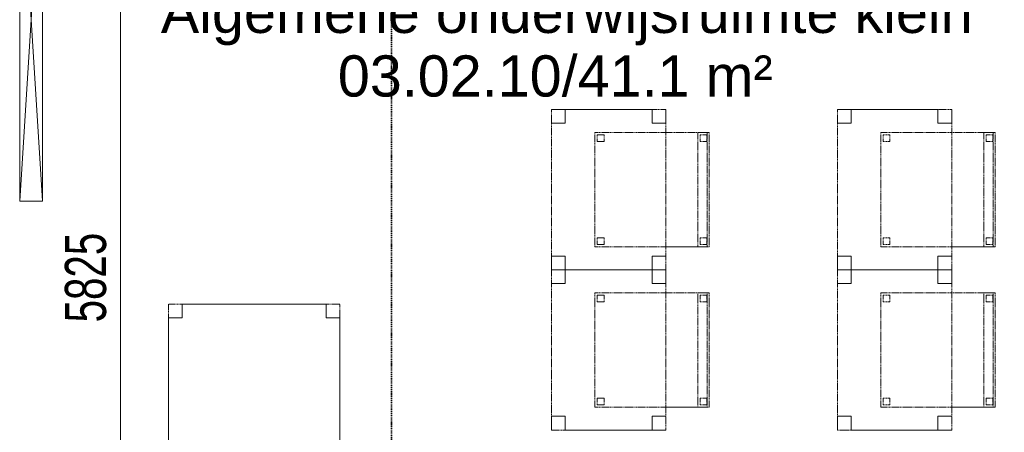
# Model space of a CAD drawing. Header units: millimetres. Extents: x -80560 to 110805, y -11020 to 52719.
# Tile 46 of 145: x 56880 to 61185, y 12490 to 14293. Entities that reach past the tile are written whole.
import ezdxf

# ---------------------------------------------------------------- set-up
doc = ezdxf.new("R2010")
doc.units = ezdxf.units.MM
doc.linetypes.add('DASHDOT2', pattern=[8, 4, -2, 0, -2])
doc.linetypes.add('DASHED2', pattern=[6, 4, -2])
for name, color, linetype, lineweight in [('A-ANNO-DIMS', 211, 'Continuous', 9), ('A-ANNO-DIMS-100', 211, 'Continuous', 9), ('A-AREA-IDEN', 2, 'Continuous', 9), ('E-ELEC-EQPM', 71, 'Continuous', 18), ('G-ANNO-SYMB', 111, 'Continuous', 9), ('I-FURN', 30, 'Continuous', 18)]:
    doc.layers.add(name, color=color, linetype=linetype, lineweight=lineweight)
doc.styles.add('Arial', font='arial.ttf', dxfattribs={"height": 180})
doc.styles.add('Arial_5', font='arial.ttf', dxfattribs={"width": 0.7, "height": 180})
doc.dimstyles.new('n3o_1_8_3', dxfattribs={"dimscale": 304.8, "dimtxt": 183.646692, "dimasz": 0.492126, "dimexe": 0.246063, "dimexo": 0.0625, "dimgap": 0.032808, "dimtad": 1, "dimdec": 0, "dimdsep": 46, "dimtxsty": 'Arial_5', "dimblk1": 'OBLIQUE', "dimblk2": 'OBLIQUE', "dimsah": 1, "dimcen": 0.09, "dimdle": 0.246063, "dimazin": 0, "dimtfac": 1, "dimtdec": 4, "dimtix": 1, "dimtmove": 0, "dimatfit": 3, "dimfxl": 0.246063, "dimfxlon": 1, "dimtvp": 1, "dimtolj": 1, "dimtzin": 0, "dimarcsym": 2})

# ---------------------------------------------------------------- blocks, each defined once
blk = doc.blocks.new('82_tafel1 - tafel 750x1500x700 2-30673035-DO_03 derde verdieping')
at = {"layer": 'I-FURN', "linetype": 'DASHED2'}
for p, q in [((750, 375), (-750, 375)), ((-750, 375), (-750, -375)), ((750, 375), (-750, 375)), ((-750, 375), (-750, -375)), ((-750, 375), (-750, 315)), ((-690, 375), (-750, 375)), ((-690, 315), (-690, 375)), ((-690, 375), (690, 375)), ((-690, 375), (-690, 315)), ((690, 375), (690, 315)), ((690, 315), (690, 375)), ((750, 375), (690, 375)), ((750, -375), (750, 375)), ((750, -375), (750, 375)), ((750, 315), (750, 375)), ((-750, -315), (-750, 315)), ((-750, 315), (-690, 315)), ((-690, 315), (-750, 315)), ((690, 315), (750, 315)), ((750, 315), (690, 315)), ((750, 315), (750, -315)), ((-690, -315), (-750, -315)), ((-750, -315), (-690, -315)), ((-750, -315), (-750, -375)), ((-690, -375), (-690, -315)), ((-690, -315), (-690, -375)), ((750, -315), (690, -315)), ((690, -315), (690, -375)), ((690, -375), (690, -315)), ((690, -315), (750, -315)), ((750, -375), (750, -315)), ((-750, -375), (750, -375)), ((-750, -375), (750, -375)), ((-750, -375), (-690, -375)), ((690, -375), (-690, -375)), ((690, -375), (750, -375))]:
    blk.add_line(p, q, dxfattribs=at)
blk = doc.blocks.new('82_apparaat_rechthoekig_met clearance - Digiboard-30673038-DO_03 derde verdieping')
at = {"layer": 'E-ELEC-EQPM'}
for p, q in [((50, 800), (-50, 800)), ((-50, 800), (-50, -800)), ((50, 800), (-50, 800)), ((-50, 800), (-50, -800)), ((50, -800), (-50, 800)), ((-50, -800), (50, 800)), ((50, 800), (-50, 800)), ((-50, 800), (-50, -800)), ((50, -800), (50, 800)), ((50, -800), (50, 800)), ((50, -800), (50, 800)), ((-50, -800), (50, -800)), ((-50, -800), (50, -800)), ((-50, -800), (50, -800))]:
    blk.add_line(p, q, dxfattribs=at)
blk = doc.blocks.new('82_tafel1 - tafel 500x700 2-30673039-DO_03 derde verdieping')
at = {"layer": 'I-FURN', "linetype": 'DASHED2'}
for p, q in [((350, 250), (-350, 250)), ((-350, 250), (-350, -250)), ((350, 250), (-350, 250)), ((-350, 250), (-350, -250)), ((-350, 250), (-350, 190)), ((-290, 250), (-350, 250)), ((-290, 190), (-290, 250)), ((-290, 250), (290, 250)), ((-290, 250), (-290, 190)), ((290, 250), (290, 190)), ((290, 190), (290, 250)), ((350, 250), (290, 250)), ((350, -250), (350, 250)), ((350, -250), (350, 250)), ((350, 190), (350, 250)), ((-350, -190), (-350, 190)), ((-350, 190), (-290, 190)), ((-290, 190), (-350, 190)), ((290, 190), (350, 190)), ((350, 190), (290, 190)), ((350, 190), (350, -190)), ((-290, -190), (-350, -190)), ((-350, -190), (-290, -190)), ((-350, -190), (-350, -250)), ((-290, -250), (-290, -190)), ((-290, -190), (-290, -250)), ((350, -190), (290, -190)), ((290, -190), (290, -250)), ((290, -250), (290, -190)), ((290, -190), (350, -190)), ((350, -250), (350, -190)), ((-350, -250), (350, -250)), ((-350, -250), (350, -250)), ((-350, -250), (-290, -250)), ((290, -250), (-290, -250)), ((290, -250), (350, -250))]:
    blk.add_line(p, q, dxfattribs=at)
blk = doc.blocks.new('82_zitmeubel - stoel 500x500-V233-DO_03 derde verdieping')
at = {"layer": 'I-FURN', "linetype": 'DASHED2'}
for p, q in [((-192.1, -73), (-192.1, 237)), ((-192.1, 237), (-192.1, -73)), ((-192.1, 237), (307.9, 237)), ((-192.1, 237), (307.9, 237)), ((-182.1, 226), (-182.1, 198)), ((-182.1, 198), (-182.1, 226)), ((-153.1, 227), (-181.1, 227)), ((-181.1, 227), (-153.1, 227)), ((-152.1, 198), (-152.1, 226)), ((-152.1, 226), (-152.1, 198)), ((267.9, 226), (267.9, 198)), ((267.9, 198), (267.9, 226)), ((296.9, 227), (268.9, 227)), ((268.9, 227), (296.9, 227)), ((297.9, 198), (297.9, 226)), ((297.9, 226), (297.9, 198)), ((307.9, 237), (307.9, -73)), ((307.9, -73), (307.9, 237)), ((-181.1, 197), (-153.1, 197)), ((-153.1, 197), (-181.1, 197)), ((268.9, 197), (296.9, 197)), ((296.9, 197), (268.9, 197)), ((-192.1, -213), (-192.1, -73)), ((-192.1, -73), (-192.1, -263)), ((307.9, -73), (307.9, -213)), ((307.9, -263), (307.9, -73)), ((-192.1, -254.1), (-192.1, -213)), ((307.9, -213), (-192.1, -213)), ((307.9, -213), (307.9, -254.1)), ((-192.1, -263), (-192.1, -254.1)), ((307.9, -254.1), (-192.1, -254.1)), ((-182.1, -224), (-182.1, -252)), ((-182.1, -252), (-182.1, -224)), ((-153.1, -223), (-181.1, -223)), ((-181.1, -223), (-153.1, -223)), ((-181.1, -253), (-153.1, -253)), ((-153.1, -253), (-181.1, -253)), ((-152.1, -252), (-152.1, -224)), ((-152.1, -224), (-152.1, -252)), ((267.9, -224), (267.9, -252)), ((267.9, -252), (267.9, -224)), ((296.9, -223), (268.9, -223)), ((268.9, -223), (296.9, -223)), ((268.9, -253), (296.9, -253)), ((296.9, -253), (268.9, -253)), ((297.9, -252), (297.9, -224)), ((297.9, -224), (297.9, -252)), ((307.9, -254.1), (307.9, -263)), ((-192.1, -263), (307.9, -263)), ((-192.1, -263), (307.9, -263))]:
    blk.add_line(p, q, dxfattribs=at)
for centre, start, end in [((-181.1, 226), 90, 180), ((-181.1, 226), 135, 180), ((-181.1, 226), 90, 135), ((-153.1, 226), 60, 90), ((-153.1, 226), 360, 90), ((-153.1, 226), 360, 60), ((268.9, 226), 90, 180), ((268.9, 226), 90, 180), ((296.9, 226), 360, 90), ((296.9, 226), 360, 90), ((-181.1, 198), 180, 195), ((-181.1, 198), 180, 240), ((-181.1, 198), 195, 225), ((-181.1, 198), 225, 270), ((-181.1, 198), 240, 270), ((-153.1, 198), 270, 0), ((-153.1, 198), 270, 285), ((-153.1, 198), 285, 0), ((268.9, 198), 180, 270), ((268.9, 198), 180, 270), ((296.9, 198), 270, 360), ((296.9, 198), 270, 360), ((-181.1, -224), 90, 180), ((-181.1, -224), 90, 180), ((-181.1, -252), 180, 270), ((-181.1, -252), 180, 270), ((-153.1, -224), 0, 90), ((-153.1, -224), 0, 90), ((-153.1, -252), 270, 0), ((-153.1, -252), 270, 0), ((268.9, -224), 90, 180), ((268.9, -224), 150, 180), ((268.9, -252), 180, 270), ((268.9, -252), 180, 270), ((268.9, -224), 90, 150), ((296.9, -224), 0, 90), ((296.9, -224), 0, 90), ((296.9, -252), 270, 0), ((296.9, -252), 270, 285), ((296.9, -252), 285, 315), ((296.9, -252), 315, 0)]:
    blk.add_arc(centre, 1, start, end, dxfattribs=at)
blk = doc.blocks.new('82_zitmeubel - stoel 500x500-V234-DO_03 derde verdieping')
at = {"layer": 'I-FURN', "linetype": 'DASHED2'}
for p, q in [((-192.1, -73), (-192.1, 237)), ((-192.1, 237), (-192.1, -73)), ((-192.1, 237), (307.9, 237)), ((-192.1, 237), (307.9, 237)), ((-182.1, 226), (-182.1, 198)), ((-182.1, 198), (-182.1, 226)), ((-153.1, 227), (-181.1, 227)), ((-181.1, 227), (-153.1, 227)), ((-152.1, 198), (-152.1, 226)), ((-152.1, 226), (-152.1, 198)), ((267.9, 226), (267.9, 198)), ((267.9, 198), (267.9, 226)), ((296.9, 227), (268.9, 227)), ((268.9, 227), (296.9, 227)), ((297.9, 198), (297.9, 226)), ((297.9, 226), (297.9, 198)), ((307.9, 237), (307.9, -73)), ((307.9, -73), (307.9, 237)), ((-181.1, 197), (-153.1, 197)), ((-153.1, 197), (-181.1, 197)), ((268.9, 197), (296.9, 197)), ((296.9, 197), (268.9, 197)), ((-192.1, -213), (-192.1, -73)), ((-192.1, -73), (-192.1, -263)), ((307.9, -73), (307.9, -213)), ((307.9, -263), (307.9, -73)), ((-192.1, -254.1), (-192.1, -213)), ((307.9, -213), (-192.1, -213)), ((307.9, -213), (307.9, -254.1)), ((-192.1, -263), (-192.1, -254.1)), ((307.9, -254.1), (-192.1, -254.1)), ((-182.1, -224), (-182.1, -252)), ((-182.1, -252), (-182.1, -224)), ((-153.1, -223), (-181.1, -223)), ((-181.1, -223), (-153.1, -223)), ((-181.1, -253), (-153.1, -253)), ((-153.1, -253), (-181.1, -253)), ((-152.1, -252), (-152.1, -224)), ((-152.1, -224), (-152.1, -252)), ((267.9, -224), (267.9, -252)), ((267.9, -252), (267.9, -224)), ((296.9, -223), (268.9, -223)), ((268.9, -223), (296.9, -223)), ((268.9, -253), (296.9, -253)), ((296.9, -253), (268.9, -253)), ((297.9, -252), (297.9, -224)), ((297.9, -224), (297.9, -252)), ((307.9, -254.1), (307.9, -263)), ((-192.1, -263), (307.9, -263)), ((-192.1, -263), (307.9, -263))]:
    blk.add_line(p, q, dxfattribs=at)
for centre, start, end in [((-181.1, 226), 90, 180), ((-181.1, 226), 135, 180), ((-181.1, 226), 90, 135), ((-153.1, 226), 60, 90), ((-153.1, 226), 360, 90), ((-153.1, 226), 360, 60), ((268.9, 226), 90, 180), ((268.9, 226), 90, 180), ((296.9, 226), 360, 90), ((296.9, 226), 360, 90), ((-181.1, 198), 180, 195), ((-181.1, 198), 180, 240), ((-181.1, 198), 195, 225), ((-181.1, 198), 225, 270), ((-181.1, 198), 240, 270), ((-153.1, 198), 270, 0), ((-153.1, 198), 270, 285), ((-153.1, 198), 285, 0), ((268.9, 198), 180, 270), ((268.9, 198), 180, 270), ((296.9, 198), 270, 360), ((296.9, 198), 270, 315), ((296.9, 198), 315, 360), ((-181.1, -224), 90, 180), ((-181.1, -224), 90, 180), ((-181.1, -252), 180, 270), ((-181.1, -252), 180, 270), ((-153.1, -224), 0, 90), ((-153.1, -224), 0, 90), ((-153.1, -252), 270, 0), ((-153.1, -252), 270, 0), ((268.9, -224), 90, 180), ((268.9, -224), 150, 180), ((268.9, -252), 180, 270), ((268.9, -252), 180, 270), ((268.9, -224), 90, 150), ((296.9, -224), 0, 90), ((296.9, -224), 0, 90), ((296.9, -252), 270, 0), ((296.9, -252), 270, 285), ((296.9, -252), 285, 315), ((296.9, -252), 315, 0)]:
    blk.add_arc(centre, 1, start, end, dxfattribs=at)
blk = doc.blocks.new('82_zitmeubel - stoel 500x500-V235-DO_03 derde verdieping')
at = {"layer": 'I-FURN', "linetype": 'DASHED2'}
for p, q in [((-192.1, -73), (-192.1, 237)), ((-192.1, 237), (-192.1, -73)), ((-192.1, 237), (307.9, 237)), ((-192.1, 237), (307.9, 237)), ((-182.1, 226), (-182.1, 198)), ((-182.1, 198), (-182.1, 226)), ((-153.1, 227), (-181.1, 227)), ((-181.1, 227), (-153.1, 227)), ((-152.1, 198), (-152.1, 226)), ((-152.1, 226), (-152.1, 198)), ((267.9, 226), (267.9, 198)), ((267.9, 198), (267.9, 226)), ((296.9, 227), (268.9, 227)), ((268.9, 227), (296.9, 227)), ((297.9, 198), (297.9, 226)), ((297.9, 226), (297.9, 198)), ((307.9, 237), (307.9, -73)), ((307.9, -73), (307.9, 237)), ((-181.1, 197), (-153.1, 197)), ((-153.1, 197), (-181.1, 197)), ((268.9, 197), (296.9, 197)), ((296.9, 197), (268.9, 197)), ((-192.1, -213), (-192.1, -73)), ((-192.1, -73), (-192.1, -263)), ((307.9, -73), (307.9, -213)), ((307.9, -263), (307.9, -73)), ((-192.1, -254.1), (-192.1, -213)), ((307.9, -213), (-192.1, -213)), ((307.9, -213), (307.9, -254.1)), ((-192.1, -263), (-192.1, -254.1)), ((307.9, -254.1), (-192.1, -254.1)), ((-182.1, -224), (-182.1, -252)), ((-182.1, -252), (-182.1, -224)), ((-153.1, -223), (-181.1, -223)), ((-181.1, -223), (-153.1, -223)), ((-181.1, -253), (-153.1, -253)), ((-153.1, -253), (-181.1, -253)), ((-152.1, -252), (-152.1, -224)), ((-152.1, -224), (-152.1, -252)), ((267.9, -224), (267.9, -252)), ((267.9, -252), (267.9, -224)), ((296.9, -223), (268.9, -223)), ((268.9, -223), (296.9, -223)), ((268.9, -253), (296.9, -253)), ((296.9, -253), (268.9, -253)), ((297.9, -252), (297.9, -224)), ((297.9, -224), (297.9, -252)), ((307.9, -254.1), (307.9, -263)), ((-192.1, -263), (307.9, -263)), ((-192.1, -263), (307.9, -263))]:
    blk.add_line(p, q, dxfattribs=at)
for centre, start, end in [((-181.1, 226), 105, 180), ((-181.1, 226), 135, 180), ((-181.1, 226), 90, 135), ((-181.1, 226), 90, 105), ((-153.1, 226), 60, 90), ((-153.1, 226), 75, 90), ((-153.1, 226), 360, 75), ((-153.1, 226), 360, 60), ((268.9, 226), 90, 180), ((268.9, 226), 90, 180), ((296.9, 226), 360, 90), ((296.9, 226), 60, 90), ((296.9, 226), 15, 60), ((296.9, 226), 360, 15), ((-181.1, 198), 180, 195), ((-181.1, 198), 180, 240), ((-181.1, 198), 195, 225), ((-181.1, 198), 225, 270), ((-181.1, 198), 240, 270), ((-153.1, 198), 270, 330), ((-153.1, 198), 270, 285), ((-153.1, 198), 285, 0), ((-153.1, 198), 330, 0), ((268.9, 198), 180, 270), ((268.9, 198), 180, 270), ((296.9, 198), 270, 360), ((296.9, 198), 270, 360), ((-181.1, -224), 90, 180), ((-181.1, -224), 90, 180), ((-181.1, -252), 180, 270), ((-181.1, -252), 180, 270), ((-153.1, -224), 0, 90), ((-153.1, -224), 0, 90), ((-153.1, -252), 270, 0), ((-153.1, -252), 270, 0), ((268.9, -224), 90, 180), ((268.9, -224), 150, 180), ((268.9, -252), 180, 270), ((268.9, -252), 180, 270), ((268.9, -224), 90, 150), ((296.9, -224), 0, 90), ((296.9, -224), 0, 90), ((296.9, -252), 270, 0), ((296.9, -252), 270, 285), ((296.9, -252), 285, 315), ((296.9, -252), 315, 0)]:
    blk.add_arc(centre, 1, start, end, dxfattribs=at)
blk = doc.blocks.new('82_zitmeubel - stoel 500x500-V236-DO_03 derde verdieping')
at = {"layer": 'I-FURN', "linetype": 'DASHED2'}
for p, q in [((-192.1, -73), (-192.1, 237)), ((-192.1, 237), (-192.1, -73)), ((-192.1, 237), (307.9, 237)), ((-192.1, 237), (307.9, 237)), ((-182.1, 226), (-182.1, 198)), ((-182.1, 198), (-182.1, 226)), ((-153.1, 227), (-181.1, 227)), ((-181.1, 227), (-153.1, 227)), ((-152.1, 198), (-152.1, 226)), ((-152.1, 226), (-152.1, 198)), ((267.9, 226), (267.9, 198)), ((267.9, 198), (267.9, 226)), ((296.9, 227), (268.9, 227)), ((268.9, 227), (296.9, 227)), ((297.9, 198), (297.9, 226)), ((297.9, 226), (297.9, 198)), ((307.9, 237), (307.9, -73)), ((307.9, -73), (307.9, 237)), ((-181.1, 197), (-153.1, 197)), ((-153.1, 197), (-181.1, 197)), ((268.9, 197), (296.9, 197)), ((296.9, 197), (268.9, 197)), ((-192.1, -213), (-192.1, -73)), ((-192.1, -73), (-192.1, -263)), ((307.9, -73), (307.9, -213)), ((307.9, -263), (307.9, -73)), ((-192.1, -254.1), (-192.1, -213)), ((307.9, -213), (-192.1, -213)), ((307.9, -213), (307.9, -254.1)), ((-192.1, -263), (-192.1, -254.1)), ((307.9, -254.1), (-192.1, -254.1)), ((-182.1, -224), (-182.1, -252)), ((-182.1, -252), (-182.1, -224)), ((-153.1, -223), (-181.1, -223)), ((-181.1, -223), (-153.1, -223)), ((-181.1, -253), (-153.1, -253)), ((-153.1, -253), (-181.1, -253)), ((-152.1, -252), (-152.1, -224)), ((-152.1, -224), (-152.1, -252)), ((267.9, -224), (267.9, -252)), ((267.9, -252), (267.9, -224)), ((296.9, -223), (268.9, -223)), ((268.9, -223), (296.9, -223)), ((268.9, -253), (296.9, -253)), ((296.9, -253), (268.9, -253)), ((297.9, -252), (297.9, -224)), ((297.9, -224), (297.9, -252)), ((307.9, -254.1), (307.9, -263)), ((-192.1, -263), (307.9, -263)), ((-192.1, -263), (307.9, -263))]:
    blk.add_line(p, q, dxfattribs=at)
for centre, start, end in [((-181.1, 226), 90, 165), ((-181.1, 226), 135, 180), ((-181.1, 226), 165, 180), ((-181.1, 226), 90, 135), ((-153.1, 226), 60, 90), ((-153.1, 226), 360, 90), ((-153.1, 226), 360, 60), ((268.9, 226), 90, 180), ((268.9, 226), 90, 165), ((268.9, 226), 165, 180), ((296.9, 226), 360, 90), ((296.9, 226), 360, 90), ((-181.1, 198), 180, 195), ((-181.1, 198), 180, 240), ((-181.1, 198), 195, 225), ((-181.1, 198), 225, 270), ((-181.1, 198), 240, 270), ((-153.1, 198), 270, 285), ((-153.1, 198), 270, 285), ((-153.1, 198), 285, 0), ((-153.1, 198), 285, 0), ((268.9, 198), 180, 270), ((268.9, 198), 180, 270), ((296.9, 198), 270, 360), ((296.9, 198), 270, 345), ((296.9, 198), 345, 360), ((-181.1, -224), 90, 180), ((-181.1, -224), 90, 180), ((-181.1, -252), 180, 270), ((-181.1, -252), 180, 270), ((-153.1, -224), 0, 90), ((-153.1, -224), 0, 90), ((-153.1, -252), 270, 0), ((-153.1, -252), 270, 0), ((268.9, -224), 90, 180), ((268.9, -224), 150, 180), ((268.9, -252), 180, 270), ((268.9, -252), 180, 270), ((268.9, -224), 90, 150), ((296.9, -224), 0, 90), ((296.9, -224), 0, 90), ((296.9, -252), 270, 0), ((296.9, -252), 270, 285), ((296.9, -252), 285, 315), ((296.9, -252), 315, 0)]:
    blk.add_arc(centre, 1, start, end, dxfattribs=at)
blk = doc.blocks.new('DIMBLOCK344-DO_03 derde verdieping')
at = {"layer": 'A-ANNO-DIMS-100'}
for p, q in [((57321, 16075), (57246, 16150)), ((57246, 16075), (57396, 16075)), ((57321, 16075), (57246, 16075)), ((57321, 16075), (57321, 10250)), ((57321, 16075), (57396, 16000)), ((57321, 10250), (57246, 10325)), ((57246, 10250), (57396, 10250)), ((57321, 10250), (57246, 10250)), ((57321, 10250), (57396, 10175))]:
    blk.add_line(p, q, dxfattribs=at)
at = {"layer": 'A-ANNO-DIMS-100', "color": 0, "insert": (57077.4, 12970.4), "char_height": 180, "width": 461.094, "attachment_point": 1, "rotation": 90, "line_spacing_factor": 0.941778, "style": 'Arial_5'}
blk.add_mtext('5825', dxfattribs=at)
blk = doc.blocks.new('_Oblique')
at = {"color": 0, "linetype": 'ByBlock', "lineweight": -2}
blk.add_line((-0.5, -0.5), (0.5, 0.5), dxfattribs=at)

msp = doc.modelspace()

# ---------------------------------------------------------------- linework, layer by layer
at = {"layer": 'G-ANNO-SYMB', "linetype": 'DASHDOT2', "lineweight": 35}
msp.add_line((58505.6, 48457.5), (58505.6, 9133.2), dxfattribs=at)

# ---------------------------------------------------------------- block references
at = {"layer": 'E-ELEC-EQPM'}
msp.add_blockref('82_apparaat_rechthoekig_met clearance - Digiboard-30673038-DO_03 derde verdieping', (56929.8, 14300), dxfattribs=at)
at = {"layer": 'I-FURN', "linetype": 'DASHED2', "rotation": 90.00000000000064}
for name, p in [('82_tafel1 - tafel 500x700 2-30673039-DO_03 derde verdieping', (59454.8, 13550)), ('82_tafel1 - tafel 500x700 2-30673039-DO_03 derde verdieping', (60704.8, 13550)), ('82_zitmeubel - stoel 500x500-V236-DO_03 derde verdieping', (59631.8, 13492.1)), ('82_zitmeubel - stoel 500x500-V234-DO_03 derde verdieping', (60881.8, 13492.1)), ('82_tafel1 - tafel 500x700 2-30673039-DO_03 derde verdieping', (59454.8, 12850)), ('82_tafel1 - tafel 500x700 2-30673039-DO_03 derde verdieping', (60704.8, 12850)), ('82_zitmeubel - stoel 500x500-V235-DO_03 derde verdieping', (59631.8, 12792.1)), ('82_zitmeubel - stoel 500x500-V233-DO_03 derde verdieping', (60881.8, 12792.1)), ('82_tafel1 - tafel 750x1500x700 2-30673035-DO_03 derde verdieping', (57904.8, 12300))]:
    msp.add_blockref(name, p, dxfattribs=at)

# ---------------------------------------------------------------- texts
at = {"layer": 'A-AREA-IDEN', "char_height": 180, "attachment_point": 1, "style": 'Arial'}
for s, insert, width in [('Algemene onderwijsruimte klein', (57496.9, 14414.7), 4136.707), ('03.02.10/41.1 m²', (58270.8, 14136.9), 2260.759)]:
    msp.add_mtext(s, dxfattribs=dict(at, insert=insert, width=width))

# ---------------------------------------------------------------- dimensions: what is measured, and where the dimension line sits
at = {"layer": 'A-ANNO-DIMS'}
dim = msp.add_linear_dim(base=(57321, 10250), p1=(57246, 16075), p2=(57246, 10250), angle=90, dimstyle='n3o_1_8_3', override={"dimpost": '<>', "dimfxl": 5825}, dxfattribs=at)
dim.commit()
dim.dimension.update_dxf_attribs({"geometry": 'DIMBLOCK344-DO_03 derde verdieping', "text_midpoint": (57219.1, 13162.5)})

doc.saveas('drawing.dxf')
